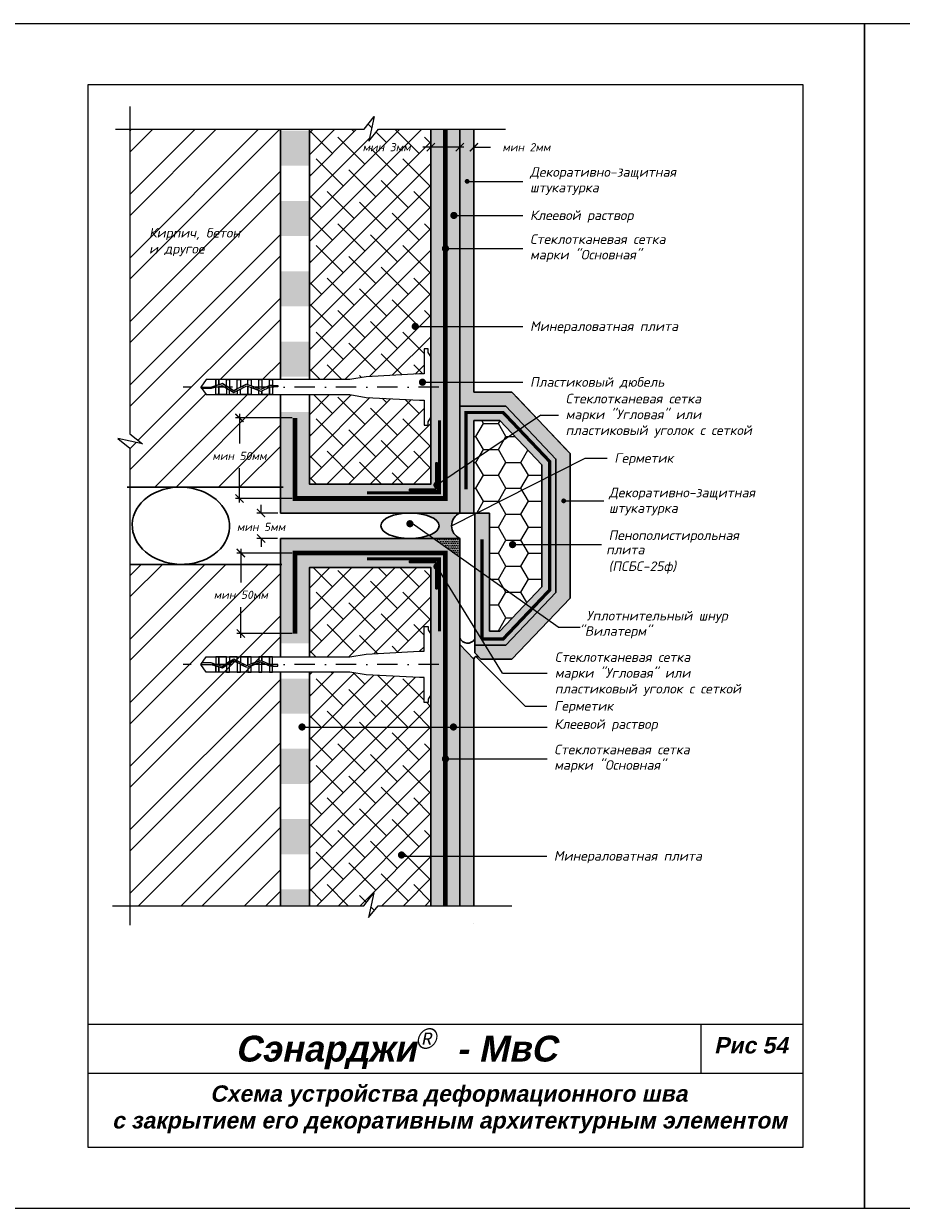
# Model space of a CAD drawing. Header units: inches. Extents: x 47 to 4151, y -1120 to 1902.
# Tile 14 of 93: x 688 to 903, y -67 to 223. Entities that reach past the tile are written whole.
import ezdxf

# ---------------------------------------------------------------- set-up
doc = ezdxf.new("R2010")
doc.units = ezdxf.units.IN
doc.header["$LTSCALE"] = 10
doc.header["$MEASUREMENT"] = 0
doc.linetypes.add('DASHDOT', pattern=[1, 0.5, -0.25, 0, -0.25])
doc.linetypes.add('HIDDEN', pattern=[0.375, 0.25, -0.125])
doc.layers.add('dim', color=160, linetype='Continuous', lineweight=15)
doc.layers.add('Layer1', color=108, linetype='Continuous', lineweight=30)
for name, color, linetype in [('DUBEL', 142, 'Continuous'), ('hatch', 240, 'Continuous'), ('ndp', 242, 'Continuous'), ('ramka', 248, 'Continuous')]:
    doc.layers.add(name, color=color, linetype=linetype)
doc.layers.add('list', color=5, linetype='Continuous', plot=False)
doc.styles.add('ndp', font='ARIALBD.TTF', dxfattribs={"oblique": 12})
doc.styles.add('style2', font='romans.shx', dxfattribs={"oblique": 12})
doc.dimstyles.new('1', dxfattribs={"dimtxt": 2, "dimasz": 2, "dimexe": 1, "dimexo": 0.7, "dimgap": 2, "dimtad": 0, "dimtih": 1, "dimtoh": 1, "dimdec": 4, "dimzin": 0, "dimdsep": 46, "dimtxsty": 'style2', "dimblk": 'ARCHTICK', "dimcen": 1.5, "dimdle": 1, "dimadec": 0, "dimazin": 0, "dimtfac": 1, "dimtdec": 4, "dimtofl": 0, "dimtmove": 0, "dimatfit": 2, "dimldrblk": 'DOTSMALL', "dimfxl": 1, "dimtolj": 1, "dimtzin": 0, "dimarcsym": 0})
pattern_1 = [(45, (-203.0180358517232, -1016.209333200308), (-7.776626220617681, 7.776626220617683), []), (45, (-197.833618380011, -1016.209333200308), (-7.776626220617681, 7.776626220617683), [])]
pattern_2 = [(0, (-51.70467287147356, 235.9460279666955), (0.21875, 0.4375), [0, -0.4375])]
pattern_3 = [(49.99999999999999, (-51.70467287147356, 235.9460279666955), (2.15178054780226, -0.1882564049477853), [0.225, -2.475]), (355, (-51.70467287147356, 235.9460279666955), (-0.416254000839, 2.256576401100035), [0.18, -1.98]), (100.4514, (-51.52535783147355, 235.9303399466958), (1.735528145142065, 2.068318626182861), [0.1912205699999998, -2.103426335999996]), (46.18420000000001, (-51.70467287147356, 236.5460279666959), (3.201723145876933, -0.4965570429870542), [0.3375, -3.7125]), (96.6356, (-51.43786263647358, 236.5046480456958), (2.80398811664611, 2.922353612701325), [0.2868308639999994, -3.155138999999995]), (351.1842, (-51.70467287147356, 236.5460279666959), (2.803985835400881, 2.922355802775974), [0.27, -2.97]), (21, (-51.4046728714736, 236.3960279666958), (1.790721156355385, -1.207856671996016), [0.225, -2.475]), (326.0000000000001, (-51.4046728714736, 236.3960279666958), (0.7299459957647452, 2.175450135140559), [0.18, -1.98]), (71.4514, (-51.25544617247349, 236.2953731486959), (2.52066788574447, 0.9675914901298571), [0.19122057, -2.103426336]), (37.50000000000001, (-51.70467287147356, 235.9460279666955), (0.036479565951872, 0.9986815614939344), [0, -1.956, 0, -2.01, 0, -1.9875]), (7.499999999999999, (-51.70467287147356, 235.9460279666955), (0.7892086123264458, 1.183235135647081), [0, -1.146, 0, -1.911, 0, -0.7575]), (327.5, (-52.37367287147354, 235.9460279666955), (1.601467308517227, -0.06766461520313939), [0, -0.75, 0, -2.34, 0, -3.105]), (317.5, (-52.67367287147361, 235.9460279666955), (1.749558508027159, 0.3003149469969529), [0, -0.975, 0, -1.554, 0, -2.205])]
pattern_4 = [(45, (0, 0), (-2.651650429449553, 2.651650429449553), []), (135, (0, 0), (-7.954951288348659, 2.651650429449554), [9.375, -5.625])]

# ---------------------------------------------------------------- blocks, each defined once
blk = doc.blocks.new('_ArchTick')
at = {"layer": 'DUBEL', "color": 0, "const_width": 0.15}
blk.add_lwpolyline([(-0.5, -0.5), (0.5, 0.5)], dxfattribs=at)
blk = doc.blocks.new('*D298')
at = {"layer": 'Defpoints', "color": 0}
for p in [(746.2179726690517, 102.9044518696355), (751.0090907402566, 102.9044518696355), (750.9465907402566, 96.66218087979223)]:
    blk.add_point(p, dxfattribs=at)
at = {"layer": 'dim', "color": 0, "lineweight": -2}
for p, q in [((746.2179726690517, 102.9044518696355), (746.2179726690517, 104.9044518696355)), ((750.3090907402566, 102.9044518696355), (745.2179726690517, 102.9044518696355)), ((750.2465907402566, 96.66218087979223), (745.2179726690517, 96.66218087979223)), ((746.2179726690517, 96.66218087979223), (746.2179726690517, 94.66218087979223))]:
    blk.add_line(p, q, dxfattribs=at)
at = {"layer": 'dim', "color": 0, "lineweight": -2, "xscale": 2, "yscale": 2, "zscale": 2}
for p, rotation in [((746.2179726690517, 102.9044518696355), 270), ((746.2179726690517, 96.66218087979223), 90)]:
    blk.add_blockref('_ArchTick', p, dxfattribs=dict(at, rotation=rotation))
at = {"layer": 'dim', "color": 0, "insert": (746.2179726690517, 99.50912351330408), "char_height": 2, "attachment_point": 5, "style": 'style2'}
blk.add_mtext('\\A1;{\\fRomanS|b0|i0|c204|p2;мин 5мм}', dxfattribs=at)
blk = doc.blocks.new('_DotSmall')
at = {"layer": 'DUBEL', "color": 0, "const_width": 0.5}
blk.add_lwpolyline([(-0.0625, 0, 1), (0.0625, 0, 1)], format="xyb", close=True, dxfattribs=at)
blk = doc.blocks.new('*D297')
at = {"layer": 'Defpoints', "color": 0}
for p in [(754.4958911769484, 93.1128804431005), (741.2673994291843, 73.38494525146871), (754.4958911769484, 73.38494525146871)]:
    blk.add_point(p, dxfattribs=at)
at = {"layer": 'dim', "color": 0, "lineweight": -2}
for p, q in [((753.7958911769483, 93.1128804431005), (740.2673994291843, 93.1128804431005)), ((741.2673994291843, 94.1128804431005), (741.2673994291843, 85.88928777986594)), ((741.2673994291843, 72.38494525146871), (741.2673994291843, 79.87089093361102)), ((753.7958911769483, 73.38494525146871), (740.2673994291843, 73.38494525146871))]:
    blk.add_line(p, q, dxfattribs=at)
at = {"layer": 'dim', "color": 0, "lineweight": -2, "xscale": 2, "yscale": 2, "zscale": 2}
for p, rotation in [((741.2673994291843, 93.1128804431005), 90), ((741.2673994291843, 73.38494525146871), 270)]:
    blk.add_blockref('_ArchTick', p, dxfattribs=dict(at, rotation=rotation))
at = {"layer": 'dim', "color": 0, "insert": (741.2673994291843, 82.88008935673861), "char_height": 2, "attachment_point": 5, "style": 'style2'}
blk.add_mtext('\\A1;{\\fRomanS|b0|i0|c204|p2;мин 50мм}', dxfattribs=at)
blk = doc.blocks.new('*D296')
at = {"layer": 'Defpoints', "color": 0}
for p in [(740.9288020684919, 126.181687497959), (754.4958911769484, 126.181687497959), (754.4958911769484, 106.4537523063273)]:
    blk.add_point(p, dxfattribs=at)
at = {"layer": 'dim', "color": 0, "lineweight": -2}
for p, q in [((753.7958911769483, 126.181687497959), (739.9288020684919, 126.181687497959)), ((740.9288020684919, 127.181687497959), (740.9288020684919, 119.8929755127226)), ((740.9288020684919, 105.4537523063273), (740.9288020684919, 113.8745786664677)), ((753.7958911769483, 106.4537523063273), (739.9288020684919, 106.4537523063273))]:
    blk.add_line(p, q, dxfattribs=at)
at = {"layer": 'dim', "color": 0, "lineweight": -2, "xscale": 2, "yscale": 2, "zscale": 2}
for p, rotation in [((740.9288020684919, 126.181687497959), 90), ((740.9288020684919, 106.4537523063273), 270)]:
    blk.add_blockref('_ArchTick', p, dxfattribs=dict(at, rotation=rotation))
at = {"layer": 'dim', "color": 0, "insert": (740.9288020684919, 116.8837770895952), "char_height": 2, "attachment_point": 5, "style": 'style2'}
blk.add_mtext('\\A1;{\\fRomanS|b0|i0|c204|p2;мин 50мм}', dxfattribs=at)
blk = doc.blocks.new('*D295')
at = {"layer": 'Defpoints', "color": 0}
for p in [(787.7576085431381, 192.4579415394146), (787.7576085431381, 191.2892435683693), (794.856209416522, 190.7058458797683)]:
    blk.add_point(p, dxfattribs=at)
at = {"layer": 'dim', "color": 0, "lineweight": -2}
for p, q in [((787.7576085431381, 192.4579415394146), (785.7576085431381, 192.4579415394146)), ((787.7576085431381, 191.9892435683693), (787.7576085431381, 193.4579415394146)), ((795.856209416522, 192.4579415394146), (787.7576085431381, 192.4579415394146)), ((794.856209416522, 191.4058458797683), (794.856209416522, 193.4579415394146))]:
    blk.add_line(p, q, dxfattribs=at)
at = {"layer": 'dim', "color": 0, "lineweight": -2, "xscale": 2, "yscale": 2, "zscale": 2, "rotation": 180}
blk.add_blockref('_ArchTick', (787.7576085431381, 192.4579415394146), dxfattribs=at)
at = {"layer": 'dim', "color": 0, "lineweight": -2, "xscale": 2, "yscale": 2, "zscale": 2}
blk.add_blockref('_ArchTick', (794.856209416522, 192.4579415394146), dxfattribs=at)
at = {"layer": 'dim', "color": 0, "insert": (776.9379878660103, 192.4579415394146), "char_height": 2, "attachment_point": 5, "style": 'style2'}
blk.add_mtext('\\A1;{\\fRomanS|b0|i0|c204|p2;мин 3мм}', dxfattribs=at)
blk = doc.blocks.new('*D294')
at = {"layer": 'Defpoints', "color": 0}
for p in [(798.3116643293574, 192.4579415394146), (794.856209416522, 190.7058458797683), (798.3116643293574, 190.5890391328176)]:
    blk.add_point(p, dxfattribs=at)
at = {"layer": 'dim', "color": 0, "lineweight": -2}
for p, q in [((794.856209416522, 192.4579415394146), (792.856209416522, 192.4579415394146)), ((794.856209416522, 191.4058458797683), (794.856209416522, 193.4579415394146)), ((798.3116643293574, 191.2890391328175), (798.3116643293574, 193.4579415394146)), ((798.3116643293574, 192.4579415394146), (802.3116643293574, 192.4579415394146))]:
    blk.add_line(p, q, dxfattribs=at)
at = {"layer": 'dim', "color": 0, "lineweight": -2, "xscale": 2, "yscale": 2, "zscale": 2}
blk.add_blockref('_ArchTick', (794.856209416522, 192.4579415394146), dxfattribs=at)
at = {"layer": 'dim', "color": 0, "lineweight": -2, "xscale": 2, "yscale": 2, "zscale": 2, "rotation": 180}
blk.add_blockref('_ArchTick', (798.3116643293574, 192.4579415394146), dxfattribs=at)
at = {"layer": 'dim', "color": 0, "insert": (811.1312850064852, 192.4579415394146), "char_height": 2, "attachment_point": 5, "style": 'style2'}
blk.add_mtext('\\A1;{\\fRomanS|b0|i0|c204|p2;мин 2мм}', dxfattribs=at)

msp = doc.modelspace()

# ---------------------------------------------------------------- hatches: boundary and pattern name
at = {"layer": 'dim'}
h = msp.add_hatch(dxfattribs=at)
h.set_pattern_fill('ANSI38', color=1, scale=30, style=0)
h.set_pattern_definition(pattern_4)
h.paths.add_polyline_path([(787.7576085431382, 196.8443028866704), (774.9515312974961, 196.8443028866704), (772.5795498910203, 193.9579642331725), (773.8917111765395, 199.9589765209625), (771.4369788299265, 196.8443028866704), (758.0451916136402, 196.8443028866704), (758.0451916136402, 135.6033037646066), (767.9517871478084, 135.6033037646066), (771.9144353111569, 136.2788601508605), (784.9709421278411, 136.9602053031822), (786.1070353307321, 136.9602053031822), (786.1070353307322, 143.0688702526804), (787.1278987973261, 143.0688702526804), (787.1278987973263, 142.2272406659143), (787.7576085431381, 141.185070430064), (787.7576085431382, 148.5870733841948), (784.3784360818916, 148.5870733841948, -1), (783.4986112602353, 148.5870733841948, -1), (784.3784360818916, 148.5870733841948), (787.757608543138, 148.5870733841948)])
h.paths.add_polyline_path([(787.7576085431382, 126.2958405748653), (787.1278987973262, 125.2536703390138), (787.1278987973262, 124.4120407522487), (786.1070353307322, 124.4120407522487), (786.1070353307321, 130.5207057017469), (784.9709421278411, 130.5207057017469), (771.9144353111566, 131.2020508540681), (767.9517871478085, 131.8776072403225), (758.04519161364, 131.8776072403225), (758.0451916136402, 110.003052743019), (787.757608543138, 110.003052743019)])
h.paths.add_polyline_path([(769.6183671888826, 193.9671399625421), (784.2576085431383, 193.9671399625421), (784.2576085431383, 190.9487431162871), (769.6183671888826, 190.9487431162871)], flags=24)
h = msp.add_hatch(dxfattribs=at)
h.set_pattern_fill('ANSI32', color=1, scale=29.32749405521, style=0)
h.set_pattern_definition(pattern_1)
h.paths.add_polyline_path([(750.9465907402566, 196.8443028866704), (714.0809974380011, 196.8443028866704), (714.0809974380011, 122.3200350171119), (717.1956710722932, 119.8653026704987), (714.0809974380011, 120.5463467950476), (714.0809974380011, 109.2317803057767), (750.9465907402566, 109.2317803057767), (750.9465907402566, 131.8776072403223), (749.0401626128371, 131.8776072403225), (748.2609395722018, 131.8776072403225), (745.6337140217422, 131.8776072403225), (743.0064884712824, 131.8776072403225), (741.1584859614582, 131.8776072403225), (738.5312604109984, 131.8776072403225), (735.1248118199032, 131.8776072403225), (732.7980610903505, 131.8776072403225), (731.4553544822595, 133.7404555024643), (732.7980610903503, 135.6033037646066), (735.1248118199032, 135.6033037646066), (735.9040348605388, 135.6033037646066), (738.5312604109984, 135.6033037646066), (741.1584859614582, 135.6033037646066), (743.785711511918, 135.6033037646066), (746.4129370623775, 135.6033037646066), (749.0401626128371, 135.6033037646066), (750.9465907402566, 135.6033037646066)])
h.paths.add_polyline_path([(732.645975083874, 118.3929755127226), (749.2116290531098, 118.3929755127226), (749.2116290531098, 115.3745786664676), (732.645975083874, 115.3745786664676)], flags=24)
h.paths.add_polyline_path([(718.3731830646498, 165.1730160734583), (735.4110605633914, 164.9236660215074), (736.1591107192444, 168.4429653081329), (719.1212332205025, 168.6923153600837)], flags=24)
h.paths.add_polyline_path([(718.1361080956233, 168.935197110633), (746.9608451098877, 168.6027303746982), (747.9582453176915, 173.2951294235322), (719.1335083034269, 173.627596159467)], flags=24)
h = msp.add_hatch(color=1, dxfattribs=at)
edge = h.paths.add_edge_path()
edge.add_line((794.856209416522, 102.9044518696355), (782.6397124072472, 102.9044518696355))
edge.add_ellipse((782.6397124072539, 99.78331637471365), major_axis=(-7.140105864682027, 0), ratio=0.4371273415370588, start_angle=130.9131466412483, end_angle=270, ccw=False)
edge.add_line((787.3158693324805, 97.4246642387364), (788.3881783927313, 96.66218087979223))
edge.add_line((788.3881783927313, 96.66218087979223), (794.856209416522, 96.66218087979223))
edge.add_arc((796.2676289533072, 99.78331637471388), 3.425433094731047, 114.3331239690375, 245.6668760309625, ccw=False)
h = msp.add_hatch(color=1, dxfattribs=at)
edge = h.paths.add_edge_path()
edge.add_ellipse((782.6397124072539, 99.78331637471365), major_axis=(-7.140105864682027, 0), ratio=0.4371273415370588, start_angle=90, end_angle=130.9131466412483, ccw=False)
edge.add_line((782.6397124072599, 96.66218087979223), (788.3881783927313, 96.6621808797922))
edge.add_line((788.3881783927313, 96.6621808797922), (787.3158693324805, 97.4246642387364))
h = msp.add_hatch(dxfattribs=at)
h.set_pattern_fill('ANSI32', color=1, scale=29.32749405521, style=0)
h.set_pattern_definition(pattern_1)
h.paths.add_polyline_path([(726.046272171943, 90.33485244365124), (714.0809974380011, 90.33485244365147), (714.0809974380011, 6.76863745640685), (750.9465907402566, 6.768637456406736), (750.9465907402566, 29.31455216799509), (745.2953271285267, 29.31455216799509)])
h.paths.add_polyline_path([(750.9465907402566, 90.33485244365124), (726.046272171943, 90.33485244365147), (745.2953271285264, 29.31455216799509), (750.9465907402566, 29.31455216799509)])
h = msp.add_hatch(dxfattribs=at)
h.set_pattern_fill('ANSI38', color=1, scale=30, style=0)
h.set_pattern_definition(pattern_4)
h.paths.add_polyline_path([(786.1070353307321, 62.60642744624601), (784.9709421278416, 62.60642744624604), (771.9144353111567, 63.28777259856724), (767.9517871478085, 63.96332898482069), (758.0451916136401, 63.96332898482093), (758.0451916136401, 50.51678939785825), (787.757608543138, 50.51678939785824), (787.7576085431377, 58.38156231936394), (787.1278987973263, 57.33939208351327), (787.1278987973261, 56.49776249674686), (786.1070353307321, 56.49776249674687)])
h.paths.add_polyline_path([(786.107035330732, 75.15459199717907), (787.1278987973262, 75.15459199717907), (787.1278987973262, 74.31296241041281), (787.7576085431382, 73.27079217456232), (787.7576085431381, 89.5635800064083), (758.0451916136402, 89.5635800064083), (758.0451916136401, 67.68902550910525), (767.9517871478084, 67.68902550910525), (771.9144353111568, 68.36458189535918), (784.9709421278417, 69.0459270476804), (786.1070353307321, 69.04592704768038)])
h.paths.add_polyline_path([(787.7576085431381, 50.51678939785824), (758.0451916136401, 50.51678939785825), (758.0451916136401, 6.76863745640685), (771.3795997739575, 6.76863745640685), (773.8343321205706, 9.883311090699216), (772.5221708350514, 3.88229880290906), (774.8941522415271, 6.768637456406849), (787.7576085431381, 6.76863745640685), (787.7576085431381, 18.91819850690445), (780.9393591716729, 18.91819850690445, -0.7242260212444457), (780.1451265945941, 19.17892853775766, -1), (781.0249514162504, 19.17892853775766, -0.1599407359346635), (780.9393591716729, 18.91819850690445), (787.7576085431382, 18.91819850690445)])
at = {"layer": 'hatch'}
h = msp.add_hatch(dxfattribs=at)
h.set_pattern_fill('DOTS', color=256, scale=7, style=0)
h.set_pattern_definition(pattern_2)
h.paths.add_polyline_path([(794.8562094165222, 196.8443028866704), (787.7576085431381, 196.8443028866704), (787.7576085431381, 137.1576811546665), (787.7576085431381, 126.295840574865), (787.7576085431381, 110.003052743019), (758.0451916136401, 110.003052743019), (758.0451916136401, 127.6716165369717), (750.9465907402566, 127.6716165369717), (750.9465907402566, 102.9044518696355), (794.856209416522, 102.9044518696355)])
h.paths.add_polyline_path([(789.6927492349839, 109.7463624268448, -0.3248751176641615), (789.3888447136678, 109.3280027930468), (789.388844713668, 108.3718165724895), (782.5504315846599, 108.3718165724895), (782.5504315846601, 108.7796256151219), (788.9810356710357, 108.7796256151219), (788.9810356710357, 109.4004620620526, -0.2301352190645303), (788.8129244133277, 109.7463624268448, -0.2301352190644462), (788.9810356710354, 110.0922627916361), (788.9810356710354, 115.2102297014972), (789.3888447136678, 115.2102297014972), (789.3888447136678, 110.1647220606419, -0.3248751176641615)], flags=16)
h.paths.add_polyline_path([(758.0451916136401, 144.8846677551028), (750.9465907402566, 144.8846677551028), (750.9465907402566, 136.2781421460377), (758.0451916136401, 136.2781421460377)], flags=17)
h.paths.add_polyline_path([(758.0451916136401, 162.0977189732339), (750.9465907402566, 162.0977189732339), (750.9465907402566, 153.4911933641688), (758.0451916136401, 153.4911933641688)], flags=17)
h.paths.add_polyline_path([(758.0451916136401, 179.310770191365), (750.9465907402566, 179.310770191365), (750.9465907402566, 170.7042445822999), (758.0451916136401, 170.7042445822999)], flags=17)
h.paths.add_polyline_path([(758.0451916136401, 196.5238214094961), (750.9465907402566, 196.5238214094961), (750.9465907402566, 187.917295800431), (758.0451916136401, 187.917295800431)])
h = msp.add_hatch(dxfattribs=at)
h.set_pattern_fill('AR-CONC', color=256, scale=0.3, style=0)
h.set_pattern_definition(pattern_3)
h.paths.add_polyline_path([(798.3116643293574, 132.4757670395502), (798.3116643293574, 196.8443028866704), (794.856209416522, 196.8443028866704), (794.856209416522, 129.0203121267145), (806.086536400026, 129.0203121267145), (818.3482765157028, 116.1095315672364), (818.3482765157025, 83.45710118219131), (806.0865364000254, 70.54632062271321), (798.4831334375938, 70.54632062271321), (798.4831334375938, 68.67230154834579), (799.4035635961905, 67.70522710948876, -0.1058038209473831), (799.6051872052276, 67.49338589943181), (799.9882928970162, 67.09086570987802), (807.5545003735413, 67.09086570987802), (821.8037314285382, 82.06219949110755), (821.8037314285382, 117.5044332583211), (807.5545003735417, 132.4757670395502)])
h = msp.add_hatch(dxfattribs=at)
h.set_pattern_fill('DOTS', color=256, scale=7, style=0)
h.set_pattern_definition(pattern_2)
h.paths.add_polyline_path([(798.3116643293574, 125.5648572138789), (804.6027784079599, 125.5648572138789), (814.8928216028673, 114.7301397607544), (814.8928216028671, 84.83649298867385), (804.602778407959, 74.0017755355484), (802.1100574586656, 74.00177553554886), (802.1100574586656, 102.9044518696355), (798.4831334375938, 102.9044518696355), (798.4831334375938, 70.54632062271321), (806.0865364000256, 70.54632062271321), (818.3482765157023, 83.45710118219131), (818.3482765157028, 116.1095315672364), (806.0865364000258, 129.0203121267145), (794.856209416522, 129.0203121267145), (794.856209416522, 102.9044518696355), (798.3116643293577, 102.9044518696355)])
h = msp.add_hatch(dxfattribs=at)
h.set_pattern_fill('HONEY', color=256, scale=29.32749405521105, style=0)
h.set_pattern_definition([(0, (-51.70467287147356, 235.9460279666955), (5.498905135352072, 3.174794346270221), [3.665936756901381, -7.331873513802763]), (120, (-51.70467287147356, 235.9460279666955), (-5.498905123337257, 3.174794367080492), [3.665936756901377, -7.331873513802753]), (59.99999999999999, (-51.70467287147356, 235.9460279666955), (1.201481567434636e-08, 6.349588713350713), [-7.331873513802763, 3.665936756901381])])
h.paths.add_polyline_path([(814.8928216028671, 114.7301397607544), (804.6027784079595, 125.5648572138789), (798.3116643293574, 125.5648572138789), (798.3116643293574, 102.9044518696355), (802.1100574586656, 102.9044518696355), (802.1100574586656, 74.0017755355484), (804.602778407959, 74.0017755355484), (814.8928216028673, 84.83649298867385)])
h = msp.add_hatch(dxfattribs=at)
h.set_pattern_fill('DOTS', color=256, scale=7, style=0)
h.set_pattern_definition(pattern_2)
h.paths.add_polyline_path([(794.856209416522, 6.76863745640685), (794.856209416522, 96.66218087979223), (750.9465907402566, 96.66218087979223), (750.9465907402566, 70.99487203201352), (758.0451916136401, 70.99487203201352), (758.0451916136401, 89.5635800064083), (787.7576085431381, 89.5635800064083), (787.7576085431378, 6.76863745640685)])
h.paths.add_polyline_path([(789.6927492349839, 89.82027032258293, -0.3248751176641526), (789.3888447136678, 89.40191068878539), (789.388844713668, 84.35640304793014), (788.9810356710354, 84.35640304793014), (788.9810356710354, 89.47436995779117, -0.2301352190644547), (788.8129244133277, 89.82027032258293, -0.2301352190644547), (788.9810356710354, 90.16617068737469), (788.9810356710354, 90.7870071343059), (782.5504315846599, 90.7870071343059), (782.5504315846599, 91.19481617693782), (789.3888447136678, 91.19481617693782), (789.3888447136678, 90.23862995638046, -0.3248751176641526)], flags=16)
h.paths.add_polyline_path([(758.0451916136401, 62.38834642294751), (750.9465907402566, 62.38834642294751), (750.9465907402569, 53.7818208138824), (758.0451916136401, 53.7818208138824)], flags=17)
h.paths.add_polyline_path([(758.0451916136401, 45.17529520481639), (750.9465907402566, 45.17529520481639), (750.9465907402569, 36.56876959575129), (758.0451916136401, 36.56876959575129)], flags=17)
h.paths.add_polyline_path([(758.0451916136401, 27.96224398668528), (750.9465907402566, 27.96224398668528), (750.9465907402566, 19.35571837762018), (758.0451916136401, 19.35571837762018)], flags=17)
h.paths.add_polyline_path([(758.0451916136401, 10.74919276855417), (750.9465907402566, 10.74919276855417), (750.9465907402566, 6.76863745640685), (758.0451916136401, 6.76863745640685)])
h = msp.add_hatch(dxfattribs=at)
h.set_pattern_fill('DOTS', color=256, scale=7, style=0)
h.set_pattern_definition(pattern_2)
h.paths.add_polyline_path([(794.856209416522, 96.66218087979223), (788.3881783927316, 96.66218087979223), (794.856209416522, 92.06297883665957)])
h = msp.add_hatch(dxfattribs=at)
h.set_pattern_fill('AR-CONC', color=256, scale=0.3, style=0)
h.set_pattern_definition(pattern_3)
h.paths.add_polyline_path([(798.3116643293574, 67.09086570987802), (794.856209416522, 70.72143136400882), (794.856209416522, 6.76863745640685), (798.3116643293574, 6.76863745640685)])
at = {"layer": 'Layer1'}
for points in [[(789.3888447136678, 115.2102297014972), (788.9810356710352, 115.2102297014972), (788.9810356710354, 108.7796256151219), (782.5504315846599, 108.7796256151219), (782.5504315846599, 108.3718165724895), (789.3888447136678, 108.3718165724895)], [(789.3888447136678, 84.35640304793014), (788.9810356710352, 84.35640304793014), (788.9810356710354, 90.7870071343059), (782.5504315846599, 90.7870071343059), (782.5504315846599, 91.19481617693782), (789.3888447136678, 91.19481617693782)]]:
    msp.add_hatch(color=256, dxfattribs=at).paths.add_polyline_path(points)

# ---------------------------------------------------------------- linework, layer by layer
at = {"layer": 'DUBEL', "linetype": 'DASHDOT'}
for p, q in [((789.7104060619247, 133.7404555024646), (727.1428064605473, 133.7404555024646)), ((789.7104060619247, 65.8261772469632), (727.1428064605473, 65.8261772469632))]:
    msp.add_line(p, q, dxfattribs=at)
at = {"layer": 'DUBEL', "linetype": 'HIDDEN'}
for points, const_width in [([(754.4958911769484, 126.181687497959), (754.4958911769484, 106.4537523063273), (791.30690897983, 106.4537523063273), (791.30690897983, 196.8443028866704)], 1.173099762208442), ([(796.3854375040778, 108.6801920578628), (796.3854375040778, 127.5100888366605), (805.4380527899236, 127.5100888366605), (816.838053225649, 115.5066617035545), (816.8380532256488, 84.05997104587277), (805.438052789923, 72.05654391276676), (800.2953271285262, 72.05654391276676)], 0.8), ([(800.2953271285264, 96.44602796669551), (800.2953271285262, 72.05654391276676)], 0.8), ([(754.4958911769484, 73.38494525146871), (754.4958911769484, 93.1128804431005), (791.30690897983, 93.1128804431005), (791.30690897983, 6.76863745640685)], 1.173099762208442)]:
    msp.add_lwpolyline(points, dxfattribs=dict(at, const_width=const_width))
at = {"layer": 'DUBEL'}
for points in [[(784.9709421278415, 130.5207057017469), (786.1070353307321, 130.5207057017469), (786.1070353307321, 124.4120407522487), (787.1278987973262, 124.4120407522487), (787.1278987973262, 125.2536703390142), (787.7576085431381, 126.295840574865), (787.7576085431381, 141.1850704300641), (787.1278987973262, 142.2272406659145), (787.1278987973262, 143.0688702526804), (786.1070353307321, 143.0688702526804), (786.1070353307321, 136.9602053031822), (784.9709421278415, 136.9602053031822), (771.9144353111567, 136.2788601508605), (767.9517871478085, 135.6033037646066), (749.0401626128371, 135.6033037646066), (749.0401626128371, 134.1553357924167), (750.3305643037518, 134.1553357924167), (750.3305643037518, 133.7599050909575), (749.0401626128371, 133.7599050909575), (749.0401626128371, 134.1553357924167), (749.0401626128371, 131.8776072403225), (748.2609395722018, 131.8776072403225), (748.2609395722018, 133.6807557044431), (748.437535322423, 133.7599050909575), (749.0401626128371, 133.7404555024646), (749.0401626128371, 134.1553357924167), (748.3529727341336, 134.1553357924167), (748.2609395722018, 134.1140869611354), (748.2609395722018, 135.6033037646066), (749.0401626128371, 135.6033037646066), (746.4129370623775, 135.6033037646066), (746.4129370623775, 133.2858209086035), (748.2609395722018, 134.1140869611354), (746.149391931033, 133.1677012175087), (745.6337140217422, 133.3567650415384), (745.6337140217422, 135.6033037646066), (746.4129370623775, 135.6033037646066), (743.785711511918, 135.6033037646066), (743.785711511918, 134.0343011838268), (745.6337140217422, 133.3567650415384), (743.0064884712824, 134.3199889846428), (743.0064884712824, 135.6033037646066), (743.785711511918, 135.6033037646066), (741.1584859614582, 135.6033037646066), (741.1584859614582, 133.7404555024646), (742.6817958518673, 134.4390315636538), (740.3792629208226, 133.2728738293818), (740.3792629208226, 135.6033037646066), (741.1584859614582, 135.6033037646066), (738.5312604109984, 135.6033037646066), (738.5312604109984, 133.7404555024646), (738.5312604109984, 133.4685317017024), (739.5361048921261, 132.8458418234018), (740.3792629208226, 133.2728738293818), (739.5361048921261, 132.8458418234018), (737.752037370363, 133.9514067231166), (737.752037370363, 135.6033037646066), (738.5312604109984, 135.6033037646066), (735.9040348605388, 135.6033037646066), (735.9040348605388, 134.316226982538), (736.7566934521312, 134.5682092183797), (737.752037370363, 133.9514067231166), (736.7566934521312, 134.5682092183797), (735.9040348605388, 134.316226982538), (735.9040348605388, 135.6033037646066), (735.1248118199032, 135.6033037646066), (735.1248118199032, 134.0859468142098), (735.9040348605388, 134.316226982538), (735.1248118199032, 134.0859468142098), (735.1248118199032, 135.6033037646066), (732.7980610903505, 135.6033037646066), (731.4553544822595, 133.7404555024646), (733.9557368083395, 133.7404555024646), (735.1248118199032, 134.0859468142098), (735.1248118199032, 133.7404555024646), (734.012943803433, 133.3450248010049), (731.7403736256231, 133.3450248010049), (731.4553544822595, 133.7404555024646), (732.7980610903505, 131.8776072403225), (735.1248118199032, 131.8776072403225), (735.1248118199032, 133.673609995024), (735.9040348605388, 133.9038901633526), (735.9040348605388, 131.8776072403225), (735.9040348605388, 133.7404555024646), (735.9040348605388, 133.9038901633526), (736.6989320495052, 134.1388024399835), (737.752037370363, 133.4862059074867), (737.752037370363, 131.8776072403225), (735.1248118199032, 131.8776072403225), (738.5312604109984, 131.8776072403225), (738.5312604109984, 133.0033308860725), (737.752037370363, 133.4862059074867), (739.5166171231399, 132.3927173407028), (740.3792629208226, 132.8296192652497), (740.3792629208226, 131.8776072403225), (738.5312604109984, 131.8776072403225), (741.1584859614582, 131.8776072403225), (741.1584859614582, 133.224270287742), (740.3792629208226, 132.8296192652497), (742.70709069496, 134.008588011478), (743.785711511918, 133.6131315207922), (743.785711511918, 131.8776072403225), (741.1584859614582, 131.8776072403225), (743.0064884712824, 131.8776072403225), (743.0064884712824, 133.7404555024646), (743.0064884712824, 133.8988193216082), (743.0064884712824, 131.8776072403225), (745.6337140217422, 131.8776072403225), (745.6337140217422, 132.9355953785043), (743.785711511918, 133.6131315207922), (746.1643173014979, 132.7410594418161), (746.4129370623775, 132.8524896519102), (746.4129370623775, 131.8776072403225), (746.4129370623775, 132.8524896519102), (748.2609395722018, 133.6807557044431), (748.2609395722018, 131.8776072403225), (745.6337140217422, 131.8776072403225), (749.0401626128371, 131.8776072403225), (767.9517871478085, 131.8776072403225), (771.9144353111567, 131.2020508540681), (784.9709421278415, 130.5207057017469)], [(784.9709421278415, 69.04592704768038), (786.1070353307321, 69.04592704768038), (786.1070353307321, 75.15459199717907), (787.1278987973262, 75.15459199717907), (787.1278987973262, 74.31296241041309), (787.7576085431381, 73.2707921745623), (787.7576085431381, 58.38156231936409), (787.1278987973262, 57.3393920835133), (787.1278987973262, 56.49776249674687), (786.1070353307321, 56.49776249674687), (786.1070353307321, 62.60642744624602), (784.9709421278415, 62.60642744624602), (771.9144353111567, 63.28777259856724), (767.9517871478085, 63.96332898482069), (749.0401626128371, 63.96332898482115), (749.0401626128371, 65.41129695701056), (750.3305643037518, 65.41129695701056), (750.3305643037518, 65.80672765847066), (749.0401626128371, 65.80672765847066), (749.0401626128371, 65.41129695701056), (749.0401626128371, 67.68902550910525), (748.2609395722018, 67.68902550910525), (748.2609395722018, 65.88587704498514), (748.437535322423, 65.80672765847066), (749.0401626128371, 65.8261772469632), (749.0401626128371, 65.41129695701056), (748.3529727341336, 65.41129695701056), (748.2609395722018, 65.4525457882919), (748.2609395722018, 63.96332898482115), (749.0401626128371, 63.96332898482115), (746.4129370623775, 63.96332898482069), (746.4129370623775, 66.2808118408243), (748.2609395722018, 65.4525457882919), (746.149391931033, 66.39893153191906), (745.6337140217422, 66.20986770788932), (745.6337140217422, 63.96332898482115), (746.4129370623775, 63.96332898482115), (743.785711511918, 63.96332898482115), (743.785711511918, 65.532331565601), (745.6337140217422, 66.20986770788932), (743.0064884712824, 65.24664376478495), (743.0064884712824, 63.96332898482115), (743.785711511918, 63.96332898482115), (741.1584859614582, 63.96332898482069), (741.1584859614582, 65.8261772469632), (742.6817958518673, 65.12760118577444), (740.3792629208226, 66.29375892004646), (740.3792629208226, 63.96332898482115), (741.1584859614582, 63.96332898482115), (738.5312604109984, 63.96332898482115), (738.5312604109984, 65.8261772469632), (738.5312604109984, 66.09810104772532), (739.5361048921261, 66.72079092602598), (740.3792629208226, 66.29375892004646), (739.5361048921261, 66.72079092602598), (737.752037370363, 65.61522602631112), (737.752037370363, 63.96332898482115), (738.5312604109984, 63.96332898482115), (735.9040348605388, 63.96332898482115), (735.9040348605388, 65.25040576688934), (736.7566934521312, 64.99842353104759), (737.752037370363, 65.61522602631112), (736.7566934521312, 64.99842353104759), (735.9040348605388, 65.25040576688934), (735.9040348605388, 63.96332898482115), (735.1248118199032, 63.96332898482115), (735.1248118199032, 65.48068593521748), (735.9040348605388, 65.25040576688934), (735.1248118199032, 65.48068593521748), (735.1248118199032, 63.96332898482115), (732.7980610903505, 63.96332898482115), (731.4553544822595, 65.8261772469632), (733.9557368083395, 65.8261772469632), (735.1248118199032, 65.48068593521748), (735.1248118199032, 65.8261772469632), (734.012943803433, 66.22160794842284), (731.7403736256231, 66.22160794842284), (731.4553544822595, 65.8261772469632), (732.7980610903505, 67.68902550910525), (735.1248118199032, 67.68902550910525), (735.1248118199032, 65.89302275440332), (735.9040348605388, 65.66274258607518), (735.9040348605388, 67.68902550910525), (735.9040348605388, 65.8261772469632), (735.9040348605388, 65.66274258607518), (736.6989320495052, 65.42783030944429), (737.752037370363, 66.08042684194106), (737.752037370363, 67.68902550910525), (735.1248118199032, 67.68902550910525), (738.5312604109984, 67.68902550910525), (738.5312604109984, 66.56330186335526), (737.752037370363, 66.08042684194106), (739.5166171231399, 67.1739154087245), (740.3792629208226, 66.73701348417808), (740.3792629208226, 67.68902550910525), (738.5312604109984, 67.68902550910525), (741.1584859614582, 67.68902550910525), (741.1584859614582, 66.3423624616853), (740.3792629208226, 66.73701348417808), (742.70709069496, 65.55804473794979), (743.785711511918, 65.9535012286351), (743.785711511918, 67.68902550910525), (741.1584859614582, 67.68902550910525), (743.0064884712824, 67.68902550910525), (743.0064884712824, 65.8261772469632), (743.0064884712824, 65.66781342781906), (743.0064884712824, 67.68902550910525), (745.6337140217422, 67.68902550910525), (745.6337140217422, 66.63103737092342), (743.785711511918, 65.9535012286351), (746.1643173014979, 66.8255733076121), (746.4129370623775, 66.71414309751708), (746.4129370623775, 67.68902550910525), (746.4129370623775, 66.71414309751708), (748.2609395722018, 65.88587704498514), (748.2609395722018, 67.68902550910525), (745.6337140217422, 67.68902550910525), (749.0401626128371, 67.68902550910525), (767.9517871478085, 67.68902550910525), (771.9144353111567, 68.36458189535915), (784.9709421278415, 69.04592704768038)]]:
    msp.add_lwpolyline(points, close=True, dxfattribs=at)
at = {"layer": 'hatch'}
for points in [[(714.0809974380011, 202.3947224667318), (714.0809974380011, 122.3200350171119), (717.1956710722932, 119.8653026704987), (711.194658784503, 121.1774639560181), (714.0809974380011, 118.8054825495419), (714.0809974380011, 1.977833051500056)], [(710.6097339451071, 196.8443028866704), (771.4369788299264, 196.8443028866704), (773.8917111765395, 199.9589765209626), (772.5795498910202, 193.9579642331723), (774.9515312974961, 196.8443028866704), (805.9796991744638, 196.8443028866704)], [(709.9030914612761, 6.76863745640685), (771.3795997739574, 6.76863745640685), (773.8343321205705, 9.883311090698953), (772.5221708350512, 3.882298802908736), (774.8941522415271, 6.76863745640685), (807.6056012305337, 6.76863745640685)]]:
    msp.add_lwpolyline(points, dxfattribs=at)
at = {"layer": 'Layer1'}
for p, q in [((750.9465907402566, 196.8443028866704), (750.9465907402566, 135.6033037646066)), ((758.0451916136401, 196.8443028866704), (758.0451916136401, 135.6033037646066)), ((787.7576085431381, 137.1576811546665), (787.7576085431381, 196.8443028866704)), ((750.9465907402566, 131.8776072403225), (750.9465907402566, 102.9044518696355)), ((807.5545003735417, 132.4757670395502), (798.3116643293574, 132.4757670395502)), ((807.5545003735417, 132.4757670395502), (821.8037314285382, 117.5044332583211)), ((808.5920785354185, 131.3998976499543), (820.8538186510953, 118.4891170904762)), ((804.6027784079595, 125.5648572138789), (798.3116643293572, 125.5648572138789)), ((798.3116643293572, 125.5648572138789), (798.3116643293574, 102.9044518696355)), ((804.6027784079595, 125.5648572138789), (814.8928216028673, 114.7301397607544)), ((821.8037314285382, 117.5044332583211), (821.8037314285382, 82.0621994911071)), ((814.8928216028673, 114.7301397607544), (814.8928216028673, 84.83649298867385)), ((751.6031760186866, 109.2317803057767), (713.4731732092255, 109.2317803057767)), ((802.1100574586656, 102.9044518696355), (794.856209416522, 102.9044518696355)), ((802.1100574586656, 74.0017755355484), (802.1100574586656, 102.9044518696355)), ((750.9465907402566, 96.66218087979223), (750.9465907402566, 67.68902550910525)), ((751.3107703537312, 90.33485244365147), (714.1047594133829, 90.33485244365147)), ((804.602778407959, 74.0017755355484), (814.8928216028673, 84.83649298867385)), ((807.5545003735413, 67.09086570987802), (821.8037314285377, 82.0621994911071)), ((804.602778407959, 74.0017755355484), (802.1100574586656, 74.00177553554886)), ((794.856209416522, 70.72143136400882), (798.3116643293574, 67.09086570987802)), ((798.4831334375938, 68.67230154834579), (798.4831334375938, 70.54632062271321)), ((798.3116643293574, 6.76863745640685), (798.3116643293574, 67.09086570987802)), ((798.4831334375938, 68.67230154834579), (799.9882928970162, 67.09086570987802)), ((807.5545003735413, 67.09086570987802), (799.9882928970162, 67.09086570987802)), ((807.5545003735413, 67.09086570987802), (802.1100574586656, 67.09086570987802)), ((750.9465907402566, 63.96332898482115), (750.9465907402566, 6.76863745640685)), ((798.3116643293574, 2.378394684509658), (798.3116643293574, 2.378394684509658))]:
    msp.add_line(p, q, dxfattribs=at)
for points in [[(750.9465907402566, 102.9044518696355), (794.856209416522, 102.9044518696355), (794.856209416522, 196.8443028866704)], [(798.3116643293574, 132.4757670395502), (798.3116643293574, 132.4757670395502), (798.3116643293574, 196.8443028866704)], [(758.0451916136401, 131.8776072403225), (758.0451916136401, 110.003052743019), (787.7576085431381, 110.003052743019), (787.7576085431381, 137.1576811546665)], [(794.856209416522, 129.0203121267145), (806.086536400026, 129.0203121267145), (818.3482765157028, 116.1095315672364), (818.3482765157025, 83.45710118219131), (806.0865364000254, 70.54632062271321), (798.4831334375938, 70.54632062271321), (798.4831334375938, 102.9044518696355)], [(750.9465907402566, 96.66218087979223), (794.856209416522, 96.66218087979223), (794.856209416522, 6.76863745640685)], [(758.0451916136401, 67.68902550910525), (758.0451916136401, 89.5635800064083), (787.7576085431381, 89.5635800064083), (787.7576085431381, 6.76863745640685)], [(758.0451916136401, 6.76863745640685), (758.0451916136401, 63.96332898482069)]]:
    msp.add_lwpolyline(points, dxfattribs=at)
at = {"layer": 'Layer1', "linetype": 'HIDDEN'}
for points in [[(789.892749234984, 125.593701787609, 0.75, 0.75, 0), (789.892749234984, 107.8679120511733, 0.75, 0.75, 0), (772.1669594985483, 107.8679120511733, 0.75, 0.75, 0)], [(789.892749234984, 73.97293096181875, 0.75, 0.75, 0), (789.892749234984, 91.69872069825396, 0.75, 0.75, 0), (772.1669594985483, 91.69872069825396, 0.75, 0.75, 0)]]:
    msp.add_lwpolyline(points, format="xyseb", dxfattribs=at)
at = {"layer": 'Layer1'}
for points in [[(789.3888447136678, 115.2102297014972), (788.9810356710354, 115.2102297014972), (788.9810356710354, 108.7796256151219), (782.5504315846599, 108.7796256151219), (782.5504315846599, 108.3718165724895), (789.3888447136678, 108.3718165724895)], [(789.3888447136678, 84.35640304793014), (788.9810356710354, 84.35640304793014), (788.9810356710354, 90.7870071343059), (782.5504315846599, 90.7870071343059), (782.5504315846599, 91.19481617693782), (789.3888447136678, 91.19481617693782)]]:
    msp.add_lwpolyline(points, close=True, dxfattribs=at)
at = {"layer": 'Layer1', "const_width": 0.8798248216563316}
for points in [[(788.8129244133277, 109.7463624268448, 1), (789.6927492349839, 109.7463624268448, 1)], [(788.8129244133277, 89.82027032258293, -1), (789.6927492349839, 89.82027032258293, -1)]]:
    msp.add_lwpolyline(points, format="xyb", close=True, dxfattribs=at)
at = {"layer": 'Layer1'}
for centre, radius, start, end in [((796.2676289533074, 99.78331637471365), 3.42543309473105, 114.3331239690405, 245.6668760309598), ((796.7540613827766, 73.05110579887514), 2.018032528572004, 199.8732958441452, 328.9603630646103), ((799.0094269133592, 67.12823054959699), 0.698762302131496, 31.50510180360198, 183.065232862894)]:
    msp.add_arc(centre, radius, start, end, dxfattribs=at)
for centre, major_axis, ratio in [((726.6013551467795, 99.78331637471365), (-11.89950581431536, 0.4108299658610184), 0.7940215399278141), ((782.6397124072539, 99.78331637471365), (-7.140105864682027, 0), 0.4371273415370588)]:
    msp.add_ellipse(centre, major_axis=major_axis, ratio=ratio, dxfattribs=at)
at = {"layer": 'Layer1', "extrusion": (0, 0, -1)}
msp.add_ellipse((782.6397124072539, 99.78331637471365), major_axis=(-7.140105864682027, 0), ratio=0.4371273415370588, dxfattribs=at)
at = {"layer": 'list'}
for points in [[(683.8482816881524, -67.30897498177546), (893.8482816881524, -67.30897498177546), (893.8482816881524, 222.6910250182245), (683.8482816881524, 222.6910250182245)], [(893.8482816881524, -67.30897498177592), (1103.848281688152, -67.30897498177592), (1103.848281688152, 222.6910250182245), (893.8482816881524, 222.6910250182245)]]:
    msp.add_lwpolyline(points, close=True, dxfattribs=at)
at = {"layer": 'ndp'}
for p, q in [((796.6317891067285, 184.0943085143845), (810.2667689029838, 184.0943085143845)), ((793.3882360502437, 175.7444003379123), (810.2667689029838, 175.7444003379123)), ((791.3387093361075, 167.6499585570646), (810.2667689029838, 167.6499585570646)), ((783.9232989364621, 148.5870733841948), (810.2667689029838, 148.5870733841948)), ((785.7027606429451, 134.9144488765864), (810.2667689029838, 134.9144488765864)), ((814.6972554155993, 126.8894288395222), (789.2528368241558, 109.7463624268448)), ((814.6972554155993, 126.8894288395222), (818.9734840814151, 126.8894288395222)), ((792.8421958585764, 99.78331637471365), (825.5249705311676, 116.3057552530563)), ((825.5249705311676, 116.3057552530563), (830.8782323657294, 116.3057552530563)), ((820.2529215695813, 105.8774507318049), (830.1089835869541, 105.8774507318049)), ((818.9135070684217, 74.95663347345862), (782.6397124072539, 100.7497241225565)), ((807.7536422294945, 95.17024168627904), (829.4859492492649, 95.17024168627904)), ((805.3182300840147, 63.69848736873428), (789.2528368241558, 89.82027032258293)), ((818.9135070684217, 74.95663347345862), (824.2667689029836, 74.95663347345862)), ((798.8018052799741, 67.79543517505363), (810.8099763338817, 55.63518914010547)), ((805.3182300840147, 63.69848736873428), (816.1864166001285, 63.69848736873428)), ((810.8099763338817, 55.63518914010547), (816.1632381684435, 55.63518914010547)), ((756.2458195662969, 50.51678939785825), (816.1864166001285, 50.51678939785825)), ((791.3387093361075, 42.71782571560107), (816.1864166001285, 42.71782571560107)), ((780.9628288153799, 18.91819850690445), (816.0985483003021, 18.91819850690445))]:
    msp.add_line(p, q, dxfattribs=at)
for points, const_width in [([(796.3385141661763, 184.0943085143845, 1), (796.9250640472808, 184.0943085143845, 1)], 0.586549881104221), ([(792.9483236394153, 175.7444003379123, 1), (793.8281484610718, 175.7444003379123, 1)], 0.8798248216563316), ([(790.8987969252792, 167.6499585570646, 1), (791.7786217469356, 167.6499585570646, 1)], 0.8798248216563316), ([(783.4986112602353, 148.5870733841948, 1), (784.3784360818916, 148.5870733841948, 1)], 0.8798248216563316), ([(785.262848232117, 134.9144488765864, 1), (786.1426730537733, 134.9144488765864, 1)], 0.8798248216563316), ([(819.9596466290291, 105.8774507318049, 1), (820.5461965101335, 105.8774507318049, 1)], 0.586549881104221), ([(782.1997999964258, 100.2809574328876, 1), (783.0796248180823, 100.2809574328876, 1)], 0.8798248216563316), ([(807.3137298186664, 95.17024168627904, 1), (808.1935546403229, 95.17024168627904, 1)], 0.8798248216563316), ([(755.8059071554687, 50.51678939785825, -1), (756.685731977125, 50.51678939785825, -1)], 0.8798248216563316), ([(792.8389702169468, 50.51678939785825, -1), (793.718795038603, 50.51678939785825, -1)], 0.8798248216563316), ([(790.8987969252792, 42.71782571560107, 1), (791.7786217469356, 42.71782571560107, 1)], 0.8798248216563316), ([(780.1451265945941, 19.17892853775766, -1), (781.0249514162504, 19.17892853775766, -1)], 0.8798248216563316)]:
    msp.add_lwpolyline(points, format="xyb", close=True, dxfattribs=dict(at, const_width=const_width))
at = {"layer": 'ramka'}
for p, q in [((878.8482816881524, -22.30897498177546), (703.8482816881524, -22.30897498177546)), ((853.8482816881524, -22.30897498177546), (853.8482816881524, -34.30897498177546)), ((878.8482816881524, -34.30897498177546), (703.8482816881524, -34.30897498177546))]:
    msp.add_line(p, q, dxfattribs=at)
msp.add_lwpolyline([(703.8482816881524, -52.30897498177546), (878.8482816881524, -52.30897498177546), (878.8482816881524, 207.6910250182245), (703.8482816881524, 207.6910250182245)], close=True, dxfattribs=at)

# ---------------------------------------------------------------- texts
at = {"layer": 'ndp', "oblique": 12}
for s, height, style, p in [('Декоративно-защитная', 2.346199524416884, 'style2', (812.0196019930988, 185.2183137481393)), ('штукатурка', 2.346199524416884, 'style2', (812.0196019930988, 181.4197049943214)), ('Клеевой раствор', 2.346199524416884, 'style2', (812.0196019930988, 174.6313837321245)), ('Кирпич, бетон', 2.346199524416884, 'style2', (718.8037461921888, 170.3330967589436)), ('Стеклотканевая сетка', 2.346199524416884, 'style2', (812.0196019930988, 168.7739637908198)), ('и другое', 2.346199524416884, 'style2', (718.8037461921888, 166.4169574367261)), ('марки "Основная"', 2.346199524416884, 'style2', (812.0196019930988, 164.9753550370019)), ('Минераловатная плита', 2.346199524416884, 'style2', (812.0196019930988, 147.474056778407)), ('Пластиковый дюбель', 2.346199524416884, 'style2', (812.0196019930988, 133.8014322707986)), ('Стеклотканевая сетка', 2.346199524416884, 'style2', (820.7263171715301, 129.7408459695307)), ('марки "Угловая" или', 2.346199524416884, 'style2', (820.7263171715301, 125.8719940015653)), ('пластиковый уголок с сеткой', 2.346199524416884, 'style2', (820.7263171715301, 122.0031420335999)), ('Герметик', 2.346199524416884, 'style2', (832.6310654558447, 115.1927386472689)), ('Декоративно-защитная', 2.346199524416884, 'style2', (831.3416142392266, 106.7437024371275)), ('штукатурка', 2.346199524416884, 'style2', (831.3416142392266, 102.9450936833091)), ('Пенополистирольная', 2.346199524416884, 'style2', (831.2387823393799, 96.29424692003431)), (' плита', 2.346199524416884, 'style2', (829.0887177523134, 92.78209732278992)), ('(ПСБС-25ф)', 2.346199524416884, 'style2', (831.2387823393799, 88.69702941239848)), ('Уплотнительный шнур', 2.346199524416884, 'style2', (825.8281749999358, 76.58881231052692)), (' "Вилатерм"', 2.346199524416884, 'style2', (822.4740054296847, 72.84090416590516)), ('Стеклотканевая сетка', 2.346199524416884, 'style2', (818.0852268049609, 66.4608357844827)), ('марки "Угловая" или', 2.346199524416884, 'style2', (818.0852268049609, 62.59198381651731)), ('пластиковый уголок с сеткой', 2.346199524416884, 'style2', (818.0852268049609, 58.72313184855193)), ('Герметик', 2.346199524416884, 'style2', (817.9160712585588, 54.52217253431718)), ('Клеевой раствор', 2.346199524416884, 'style2', (817.9392496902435, 50.06567298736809)), ('Стеклотканевая сетка', 2.346199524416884, 'style2', (817.9392496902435, 43.84183094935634)), ('марки "Основная"', 2.346199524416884, 'style2', (817.9392496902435, 40.04322219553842)), ('Минераловатная плита', 2.346199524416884, 'style2', (817.8513813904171, 17.80518190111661)), ('Сэнарджи    - МвС', 6.33260053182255, 'ndp', (739.9098013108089, -31.38463739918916)), ('Рис 54', 4, 'ndp', (857.0516617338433, -29.40692368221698)), ('Схема устройства деформационного шва', 4, 'ndp', (733.7529557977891, -41.21583266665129)), ('с закрытием его декоративным архитектурным элементом', 4, 'ndp', (709.7603974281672, -47.77678235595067))]:
    msp.add_text(s, height=height, dxfattribs=dict(at, style=style)).set_placement(p)
at = {"layer": 'ndp', "insert": (783.9726044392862, -23.24555264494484), "char_height": 5, "attachment_point": 1, "style": 'style2'}
msp.add_mtext('{\\fCentury Gothic|b0|i0|c204|p32;®}', dxfattribs=at)

# ---------------------------------------------------------------- dimensions: what is measured, and where the dimension line sits
at = {"layer": 'dim'}
for base, p2, text, picture, middle in [((787.7576085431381, 192.4579415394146), (787.7576085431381, 191.2892435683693), '{\\fRomanS|b0|i0|c204|p2;мин 3мм}', '*D295', (776.9379878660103, 192.4579415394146)), ((798.3116643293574, 192.4579415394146), (798.3116643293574, 190.5890391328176), '{\\fRomanS|b0|i0|c204|p2;мин 2мм}', '*D294', (811.1312850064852, 192.4579415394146))]:
    dim = msp.add_linear_dim(base=base, p1=(794.856209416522, 190.7058458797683), p2=p2, text=text, dimstyle='1', dxfattribs=at)
    dim.commit()
    dim.dimension.update_dxf_attribs({"geometry": picture, "text_midpoint": middle})
for base, p1, p2, angle, text, picture, middle in [((740.9288020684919, 126.181687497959), (754.4958911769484, 106.4537523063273), (754.4958911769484, 126.181687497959), 90, '{\\fRomanS|b0|i0|c204|p2;мин 50мм}', '*D296', (740.9288020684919, 116.8837770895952)), ((746.2179726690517, 102.9044518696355), (750.9465907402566, 96.66218087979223), (751.0090907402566, 102.9044518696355), 90, '{\\fRomanS|b0|i0|c204|p2;мин 5мм}', '*D298', (746.2179726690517, 99.50912351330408)), ((741.2673994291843, 73.38494525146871), (754.4958911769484, 93.1128804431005), (754.4958911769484, 73.38494525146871), 270, '{\\fRomanS|b0|i0|c204|p2;мин 50мм}', '*D297', (741.2673994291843, 82.88008935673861))]:
    dim = msp.add_linear_dim(base=base, p1=p1, p2=p2, angle=angle, text=text, dimstyle='1', dxfattribs=at)
    dim.commit()
    dim.dimension.update_dxf_attribs({"geometry": picture, "text_midpoint": middle, "dimtype": 160})

doc.saveas('drawing.dxf')
